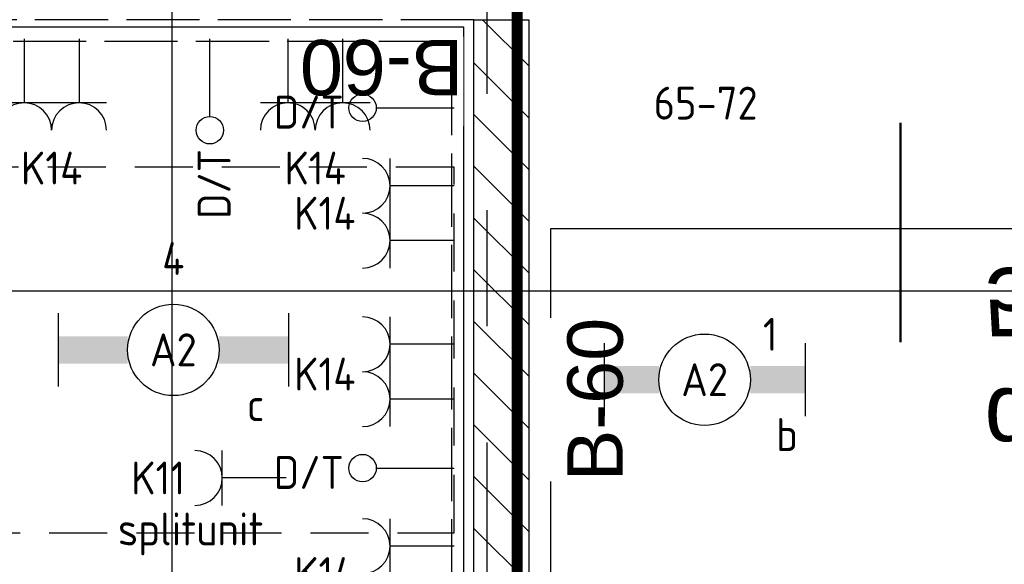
# Model space of a CAD drawing. Header units: millimetres. Extents: x -38031 to 110605, y -22066 to 88711.
# Tile 82 of 150: x 57693 to 60386, y 21577 to 23066. Entities that reach past the tile are written whole.
import ezdxf
from ezdxf.enums import TextEntityAlignment as Align

# ---------------------------------------------------------------- set-up
doc = ezdxf.new("R2010")
doc.units = ezdxf.units.MM
doc.header["$LTSCALE"] = 50
doc.set_wipeout_variables(frame=1)
for name, pattern in [('E_GOOT3', [5, 4, -1]), ('HIDDEN', [9.525, 6.35, -3.175]), ('HIDDEN2', [4.7625, 3.175, -1.5875]), ('PHANTOM', [63.5, 31.75, -6.35, 6.35, -6.35, 6.35, -6.35]), ('STYLE_06', [1.04164, 0.625, -0.20828, 0.06943, -0.13893])]:
    doc.linetypes.add(name, pattern=pattern)
for name, color, linetype in [('AL$1A---_ALGEMEEN', 8, 'Continuous'), ('AM$1A---_ARCERING', 8, 'Continuous'), ('AT$1A---_TEKST100', 8, 'Continuous'), ('Bouwkundig', 8, 'Continuous'), ('brandscheiding', 5, 'HIDDEN'), ('EL6131--_WG', 3, 'Continuous'), ('EL6222--', 3, 'Continuous'), ('EL6311--', 3, 'Continuous'), ('EL6441--', 3, 'Continuous'), ('Kastenscheiding', 4, 'PHANTOM'), ('LICHT_TEXT018', 1, 'Continuous'), ('stramien', 1, 'Continuous'), ('versterkte strook', 7, 'Continuous')]:
    doc.layers.add(name, color=color, linetype=linetype)
doc.styles.add('Arial', font='ARIAL.TTF')
doc.styles.add('BURO-018', font='iso.shx', dxfattribs={"height": 90})
doc.styles.add('Geneva', font='txt')
doc.styles.get("Standard").update_dxf_attribs({"font": 'iso.shx'})

# ---------------------------------------------------------------- blocks, each defined once
blk = doc.blocks.new('serviceblok model B')
at = {"color": 0}
blk.add_wipeout([(751.2, 6225), (751.2, 6075), (150, 6075), (150, 3400), (751.2, 3400), (751.2, 3250), (0, 3250), (0, 8541), (150, 8541), (150, 6225)], dxfattribs=at).dxf.layer = 'AL$1A---_ALGEMEEN'
at = {"layer": 'AM$1A---_ARCERING', "linetype": 'Continuous', "lineweight": 5}
h = blk.add_hatch(dxfattribs=at)
h.set_pattern_fill('KALKZANDSTEEN', color=256, style=0, pattern_type=2)
h.set_pattern_definition([(45, (0, 0), (70.7107, -70.7107), [])])
h.paths.add_polyline_path([(3720, 6075), (3720, 6225), (150, 6225), (150, 8541), (0, 8541), (0, 6225), (0, 6075), (0, 3400), (0, 3250), (1500, 3250), (1500, 3400), (1500, 6075)])
h.paths.add_polyline_path([(150, 3400), (150, 6075), (1350, 6075), (1350, 3400)], flags=16)
at = {"layer": 'AL$1A---_ALGEMEEN', "color": 0, "flags": 128}
blk.add_lwpolyline([(3720, 6075), (3720, 6225), (150, 6225), (150, 8541), (0, 8541), (0, 6225), (0, 6075), (0, 3400), (0, 3250), (1500, 3250), (1500, 3400), (1500, 6075)], close=True, dxfattribs=at)
blk = doc.blocks.new('detailnr plf ver')
at = {"layer": 'AL$1A---_ALGEMEEN', "color": 0, "lineweight": 50}
blk.add_line((0, -300), (0, 300), dxfattribs=at)
at = {"layer": 'AL$1A---_ALGEMEEN', "color": 0, "flags": 1}
blk.add_attdef('detailnr', (0, -300), '', height=0.2, dxfattribs=at)
at = {"layer": 'AT$1A---_TEKST100', "insert": (229.7, 614.1), "char_height": 187.134, "attachment_point": 1, "line_spacing_factor": 1.057281, "style": 'Geneva'}
blk.add_mtext('{\\C256;\\ldetail \\P501-4}', dxfattribs=at)
blk = doc.blocks.new('txt-brandw.60')
at = {"color": 0}
blk.add_wipeout([(-223.3, -118.5), (223.3, -118.5), (223.3, 124.9), (-223.3, 124.9)], dxfattribs=at).dxf.layer = 'AL$1A---_ALGEMEEN'
at = {"layer": 'AT$1A---_TEKST100', "insert": (0, -112.2), "char_height": 151.525, "attachment_point": 8, "line_spacing_factor": 0.967741, "style": 'Arial'}
blk.add_mtext('{\\C256;\\lB-60}', dxfattribs=at)
blk = doc.blocks.new('200254 W 210e 19-03-2008')
at = {"layer": 'AL$1A---_ALGEMEEN', "xscale": -0.02, "yscale": 0.02, "zscale": 0.02}
blk.add_blockref('serviceblok model B', (20216.449, 3306.445), dxfattribs=at)
at = {"layer": 'AL$1A---_ALGEMEEN', "xscale": -0.02, "yscale": 0.02, "zscale": 0.02, "rotation": 180}
blk.add_blockref('detailnr plf ver', (20236.784, 3465.633), dxfattribs=at)
at = {"layer": 'AL$1A---_ALGEMEEN'}
for points in [[(20146.489, 3476.88), (20212.889, 3476.88), (20212.889, 3432.56), (20146.489, 3432.56)], [(20272.389, 3172.535), (20199.889, 3172.535), (20199.889, 3268.56), (20199.889, 3280.535), (20199.889, 3294.06), (20217.889, 3294.06), (20217.889, 3358.76), (20246.189, 3358.76), (20246.189, 3445.76), (20217.669, 3445.76), (20217.669, 3465.84), (20266.889, 3465.84), (20266.889, 3358.76), (20326.889, 3358.76), (20326.889, 3294.06), (20344.889, 3294.06), (20344.889, 3287.797), (20344.889, 3281.535), (20344.889, 3280.535), (20344.889, 3184.535), (20272.389, 3184.535)]]:
    blk.add_lwpolyline(points, close=True, dxfattribs=at)
at = {"layer": 'stramien', "linetype": 'STYLE_06', "ltscale": 50}
blk.add_line((20196.949, 2737.405), (20196.949, 3963.005), dxfattribs=at)
at = {"layer": 'AL$1A---_ALGEMEEN', "xscale": 0.02, "yscale": 0.02, "zscale": 0.02}
for p, rotation in [((20208.41, 3473.96), 180), ((20219.393, 3456.496), 90)]:
    blk.add_blockref('txt-brandw.60', p, dxfattribs=dict(at, rotation=rotation))
blk = doc.blocks.new('E00126')
at = {"color": 0, "linetype": 'Continuous'}
for p, q in [((-3, 4.5), (3, 4.5)), ((-1.5, 1), (-1.5, 4.5)), ((1.5, 1), (1.5, 4.5))]:
    blk.add_line(p, q, dxfattribs=at)
for centre in [(-1.5, 6), (1.5, 6)]:
    blk.add_arc(centre, 1.5, 180, 0, dxfattribs=at)
at = {"color": 0, "linetype": 'Continuous', "style": 'BURO-018'}
for tag, p in [('E_GKAST', (0, 11.5)), ('E_GROEP', (0, 8.5)), ('E_SGROEP', (4.5, 8.5))]:
    blk.add_attdef(tag, text='', height=1.8, dxfattribs=at).set_placement(p, align=Align.MIDDLE)
at = {"color": 0, "linetype": 'Continuous', "style": 'BURO-018', "flags": 1}
for tag, p in [('E_VERMCODE', (13, 8.5)), ('E_MATCODE', (0, 0))]:
    blk.add_attdef(tag, text='', height=1.8, dxfattribs=at).set_placement(p, align=Align.MIDDLE)
blk = doc.blocks.new('E00139')
at = {"color": 0, "linetype": 'Continuous'}
blk.add_line((0, 5.25), (0, 1), dxfattribs=at)
blk.add_circle((0, 6), 0.75, dxfattribs=at)
at = {"color": 7, "style": 'BURO-018'}
for tag, p in [('E_COMMENT1', (0, 12)), ('E_DCOM1', (0, 9))]:
    blk.add_attdef(tag, text='', height=1.8, dxfattribs=at).set_placement(p, align=Align.MIDDLE)
at = {"color": 0, "style": 'BURO-018'}
blk.add_attdef('E_TEXT1', text='', height=1.8, dxfattribs=at).set_placement((2.5, 6), align=Align.MIDDLE)
at = {"color": 0, "linetype": 'Continuous', "style": 'BURO-018', "flags": 1}
blk.add_attdef('E_MATCODE', text='', height=1.8, dxfattribs=at).set_placement((0, 0), align=Align.MIDDLE)
blk = doc.blocks.new('111304')
at = {"color": 0, "linetype": 'Continuous'}
for p, q in [((-1.5, 4.5), (1.5, 4.5)), ((0, 1), (0, 4.5))]:
    blk.add_line(p, q, dxfattribs=at)
blk.add_arc((0, 6), 1.5, 180, 0, dxfattribs=at)
at = {"color": 0, "linetype": 'Continuous', "style": 'BURO-018'}
for tag, p in [('E_GKAST', (0, 11.5)), ('E_GROEP', (0, 8.5)), ('E_SGROEP', (4.5, 8.5))]:
    blk.add_attdef(tag, text='', height=1.8, dxfattribs=at).set_placement(p, align=Align.MIDDLE)
at = {"color": 0, "linetype": 'Continuous', "style": 'BURO-018', "flags": 1}
for tag, p in [('E_VERMCODE', (13, 8.5)), ('E_MATCODE', (0, 0))]:
    blk.add_attdef(tag, text='', height=1.8, dxfattribs=at).set_placement(p, align=Align.MIDDLE)
blk = doc.blocks.new('1115B6549')
at = {"color": 0}
for p, q in [((-5.49, 2), (-5.49, -2)), ((5.49, 2), (5.49, -2))]:
    blk.add_line(p, q, dxfattribs=at)
at = {"color": 0, "linetype": 'Continuous'}
blk.add_circle((0, 0), 2.5, dxfattribs=at)
at = {"color": 0}
for points in [[(-2.5, 0.75), (-5.49, 0.75), (-2.5, -0.75), (-5.49, -0.75)], [(2.5, 0.75), (5.49, 0.75), (2.5, -0.75), (5.49, -0.75)]]:
    blk.add_solid(points, dxfattribs=at)
at = {"color": 0, "linetype": 'Continuous', "style": 'BURO-018'}
for tag, p in [('E_GKAST', (0, 8)), ('E_GROEP', (0, 5)), ('E_SGROEP', (4.5, 5)), ('E_ARMCODE', (0, 0)), ('E_SLET', (4.5, -3))]:
    blk.add_attdef(tag, text='', height=1.8, dxfattribs=at).set_placement(p, align=Align.MIDDLE)
blk = doc.blocks.new('1115B6630')
at = {"color": 0}
for p, q in [((-6.3, 2), (-6.3, -2)), ((6.3, 2), (6.3, -2))]:
    blk.add_line(p, q, dxfattribs=at)
at = {"color": 0, "linetype": 'Continuous'}
blk.add_circle((0, 0), 2.5, dxfattribs=at)
at = {"color": 0}
for points in [[(-2.5, 0.75), (-6.3, 0.75), (-2.5, -0.75), (-6.3, -0.75)], [(2.5, 0.75), (6.3, 0.75), (2.5, -0.75), (6.3, -0.75)]]:
    blk.add_solid(points, dxfattribs=at)
at = {"color": 0, "linetype": 'Continuous', "style": 'BURO-018'}
for tag, p in [('E_GKAST', (0, 8)), ('E_GROEP', (0, 5)), ('E_SGROEP', (4.5, 5)), ('E_ARMCODE', (0, 0)), ('E_SLET', (4.5, -3))]:
    blk.add_attdef(tag, text='', height=1.8, dxfattribs=at).set_placement(p, align=Align.MIDDLE)

msp = doc.modelspace()

# ---------------------------------------------------------------- block references
at = {"layer": 'Bouwkundig', "xscale": 50, "yscale": 50, "zscale": 50}
msp.add_blockref('200254 W 210e 19-03-2008', (-951737.5, -150797.3), dxfattribs=at)

# ---------------------------------------------------------------- next in the draw order: linework, layer by layer
at = {"layer": 'brandscheiding', "const_width": 30}
msp.add_lwpolyline([(58144.3, 6611.7), (58144.3, 13992.7), (59053.2, 13992.7), (59053.2, 23270.9), (58110.3, 23270.9), (58110.3, 25693.2), (19363.2, 25693.2)], dxfattribs=at)
at = {"layer": 'EL6131--_WG', "linetype": 'E_GOOT3'}
for p, q in [((58935, 23066), (55515, 23066)), ((58935, 20750), (58935, 23066)), ((58875, 23006), (55515, 23006)), ((58875, 20750), (58875, 23006))]:
    msp.add_line(p, q, dxfattribs=at)
at = {"layer": 'Kastenscheiding'}
msp.add_line((58971.1, 13972.9), (58971.1, 23182.9), dxfattribs=at)
at = {"layer": 'LICHT_TEXT018', "linetype": 'HIDDEN2'}
msp.add_lwpolyline([(55630.9, 21663.2), (58880.9, 21663.2), (58880.9, 22663.2), (55630.9, 22663.2)], close=True, dxfattribs=at)
at = {"layer": 'versterkte strook'}
msp.add_line((8368.1, 22325), (81845.1, 22325), dxfattribs=at)

# ---------------------------------------------------------------- next in the draw order: block references
at = {"layer": 'EL6222--'}
ref = msp.add_blockref('E00126', (57780.5, 23063.7), dxfattribs=dict(at, xscale=50, yscale=50, zscale=50, rotation=180))
ref.add_attrib('E_GROEP', 'K14', dxfattribs={"layer": '0', "color": 1, "linetype": 'Continuous', "height": 90, "style": 'BURO-018'}).set_placement((57780.5, 22660.4), align=Align.MIDDLE)
ref = msp.add_blockref('E00126', (58501.2, 23063.7), dxfattribs=dict(at, xscale=50, yscale=50, zscale=50, rotation=180))
ref.add_attrib('E_GROEP', 'K14', dxfattribs={"layer": '0', "color": 1, "linetype": 'Continuous', "height": 90, "style": 'BURO-018'}).set_placement((58501.2, 22660.4), align=Align.MIDDLE)
ref = msp.add_blockref('E00126', (58930.8, 22536.9), dxfattribs=dict(at, xscale=50, yscale=50, zscale=50, rotation=90))
ref.add_attrib('E_GROEP', 'K14', dxfattribs={"layer": '0', "color": 1, "linetype": 'Continuous', "height": 90, "style": 'BURO-018'}).set_placement((58527.5, 22536.9), align=Align.MIDDLE)
ref = msp.add_blockref('E00126', (58930.8, 22103.4), dxfattribs=dict(at, xscale=50, yscale=50, zscale=50, rotation=90))
ref.add_attrib('E_GROEP', 'K14', dxfattribs={"layer": '0', "color": 1, "linetype": 'Continuous', "height": 90, "style": 'BURO-018'}).set_placement((58527.5, 22097.1), align=Align.MIDDLE)
ref = msp.add_blockref('111304', (58472.1, 21812.9), dxfattribs=dict(at, xscale=50, yscale=50, zscale=50, rotation=90))
ref.add_attrib('E_GROEP', 'K11', dxfattribs={"layer": '0', "color": 1, "linetype": 'Continuous', "height": 90, "style": 'BURO-018'}).set_placement((58145.7, 21812.9), align=Align.MIDDLE_RIGHT)
ref.add_attrib('E_VERMCODE', 'splitunit', dxfattribs={"layer": '0', "color": 1, "linetype": 'Continuous', "height": 90, "style": 'BURO-018'}).set_placement((58160.7, 21660), align=Align.MIDDLE)
ref = msp.add_blockref('E00126', (58930.8, 21551.7), dxfattribs=dict(at, xscale=50, yscale=50, zscale=50, rotation=90))
ref.add_attrib('E_GROEP', 'K14', dxfattribs={"layer": '0', "color": 1, "linetype": 'Continuous', "height": 90, "style": 'BURO-018'}).set_placement((58527.5, 21551.7), align=Align.MIDDLE)
at = {"layer": 'EL6311--'}
ref = msp.add_blockref('1115B6630', (58113.3, 22163.2), dxfattribs=dict(at, xscale=50, yscale=50, zscale=50))
ref.add_attrib('E_ARMCODE', 'A2', dxfattribs={"layer": '0', "color": 1, "linetype": 'Continuous', "height": 90, "style": 'BURO-018'}).set_placement((58113.3, 22163.2), align=Align.MIDDLE)
ref.add_attrib('E_SLET', 'c', dxfattribs={"layer": '0', "color": 1, "linetype": 'Continuous', "height": 90, "style": 'BURO-018'}).set_placement((58338.3, 22013.2), align=Align.MIDDLE)
ref.add_attrib('E_GROEP', '4', dxfattribs={"layer": '0', "color": 1, "linetype": 'Continuous', "height": 90, "style": 'BURO-018'}).set_placement((58113.3, 22413.2), align=Align.MIDDLE)
ref = msp.add_blockref('1115B6549', (59566.1, 22081.6), dxfattribs=dict(at, xscale=50, yscale=50, zscale=50))
ref.add_attrib('E_ARMCODE', 'A2', dxfattribs={"layer": '0', "color": 1, "linetype": 'Continuous', "height": 90, "style": 'BURO-018'}).set_placement((59566.1, 22081.6), align=Align.MIDDLE)
ref.add_attrib('E_SLET', 'b', dxfattribs={"layer": '0', "color": 1, "linetype": 'Continuous', "height": 90, "style": 'BURO-018'}).set_placement((59791.1, 21931.6), align=Align.MIDDLE)
ref.add_attrib('E_GROEP', '1', dxfattribs={"layer": '0', "color": 1, "linetype": 'Continuous', "height": 90, "style": 'BURO-018'}).set_placement((59745.6, 22205.8), align=Align.MIDDLE)
at = {"layer": 'EL6441--'}
ref = msp.add_blockref('E00139', (58213, 23063.7), dxfattribs=dict(at, xscale=50, yscale=50, zscale=50, rotation=180))
ref.add_attrib('E_TEXT1', 'D/T', dxfattribs={"layer": '0', "color": 1, "height": 90, "rotation": 90, "style": 'BURO-018'}).set_placement((58224.6, 22616.8), align=Align.MIDDLE)
ref = msp.add_blockref('E00139', (58930.8, 22825.1), dxfattribs=dict(at, xscale=50, yscale=50, zscale=50, rotation=90))
ref.add_attrib('E_TEXT1', 'D/T', dxfattribs={"layer": '0', "color": 1, "height": 90, "style": 'BURO-018'}).set_placement((58483.9, 22813.5), align=Align.MIDDLE)
ref = msp.add_blockref('E00139', (58930.8, 21840), dxfattribs=dict(at, xscale=50, yscale=50, zscale=50, rotation=90))
ref.add_attrib('E_TEXT1', 'D/T', dxfattribs={"layer": '0', "color": 1, "height": 90, "style": 'BURO-018'}).set_placement((58483.9, 21828.3), align=Align.MIDDLE)

# ---------------------------------------------------------------- next in the draw order: texts
at = {"layer": 'LICHT_TEXT018'}
msp.add_text('65-72', height=90, dxfattribs=at).set_placement((59426.7, 22792.9))

doc.saveas('drawing.dxf')
